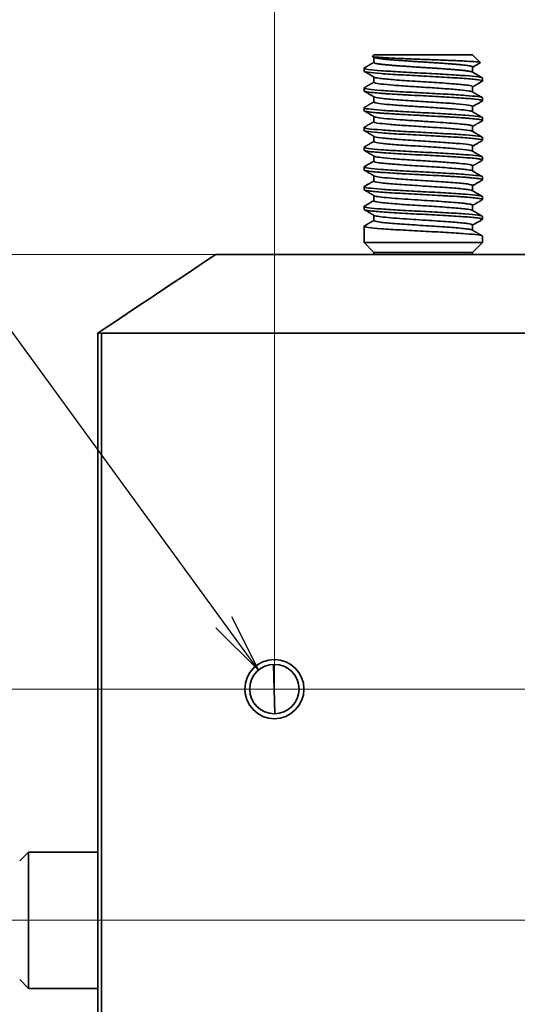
# Model space of a CAD drawing. Header units: millimetres. Extents: x 31 to 1647, y 187 to 975.
# Tile 23 of 151: x 190 to 215, y 861 to 911. Entities that reach past the tile are written whole.
import ezdxf

# ---------------------------------------------------------------- set-up
doc = ezdxf.new("R2010")
doc.units = ezdxf.units.MM
doc.layers.add('1', color=7, linetype='Continuous', true_color=0xffffff)
doc.styles.add('kanji2', font='simplex.shx', dxfattribs={"bigfont": 'bigfont.shx'})
doc.dimstyles.get("Standard").update_dxf_attribs({"dimtxt": 0.18, "dimasz": 0.18, "dimexe": 0.18, "dimexo": 0.0625, "dimgap": 0.09, "dimtad": 0, "dimtih": 1, "dimtoh": 1, "dimdec": 4, "dimzin": 0, "dimdsep": 46, "dimtxsty": 'Standard', "dimcen": 0.09, "dimadec": 0, "dimazin": 0, "dimtfac": 1, "dimtdec": 4, "dimtofl": 0, "dimtmove": 0, "dimatfit": 3, "dimfxl": 1, "dimtolj": 1, "dimtzin": 0, "dimarcsym": 0})

# ---------------------------------------------------------------- blocks, each defined once
blk = doc.blocks.new('_U9')
at = {"layer": '1', "color": 146, "lineweight": 13}
for p, q in [((202.947088, 877.246621), (202.947088, 973.45043)), ((794.947088, 877.246621), (794.947088, 973.45043)), ((202.947088, 971.45043), (205.947085, 972.254277)), ((794.947088, 971.45043), (791.947085, 972.254277)), ((794.947088, 971.45043), (202.947088, 971.45043)), ((202.947088, 971.45043), (205.947091, 970.646582)), ((794.947088, 971.45043), (791.947091, 970.646582))]:
    blk.add_line(p, q, dxfattribs=at)
at = {"layer": '1', "color": 146, "linetype": 'Continuous', "lineweight": 13, "insert": (495.243879, 971.216922), "char_height": 3, "attachment_point": 7, "line_spacing_factor": 0.63253, "style": 'kanji2'}
blk.add_mtext('\\W0.8720;592', dxfattribs=at)
blk = doc.blocks.new('_Open')
at = {"color": 0, "linetype": 'ByBlock', "lineweight": -2}
for p, q in [((-1, 0.166667), (0, 0)), ((-1, -0.166667), (0, 0)), ((0, 0), (-1, 0))]:
    blk.add_line(p, q, dxfattribs=at)
blk = doc.blocks.new('_U17')
at = {"layer": '1', "color": 146, "lineweight": 13}
for p, q in [((200.269985, 899.246621), (130.951721, 899.246621)), ((132.951721, 899.246621), (132.147874, 896.246618)), ((132.951721, 865.546621), (132.951721, 899.246621)), ((132.951721, 899.246621), (133.755569, 896.246624)), ((132.951721, 865.546621), (132.147874, 868.546618)), ((132.951721, 865.546621), (133.755569, 868.546624)), ((346.947088, 865.546621), (130.951721, 865.546621))]:
    blk.add_line(p, q, dxfattribs=at)
at = {"layer": '1', "color": 146, "linetype": 'Continuous', "lineweight": 13, "insert": (133.479229, 880.006815), "char_height": 3, "attachment_point": 7, "rotation": 90, "line_spacing_factor": 0.63253, "style": 'kanji2'}
blk.add_mtext('\\W0.8620;34', dxfattribs=at)
blk = doc.blocks.new('_U26')
at = {"layer": '1', "color": 146, "lineweight": 13}
for p, q in [((301.947088, 877.246621), (142.951721, 877.246621)), ((144.951721, 877.246621), (144.147874, 874.246618)), ((144.951721, 877.246621), (144.951721, 830.296621)), ((144.951721, 877.246621), (145.755569, 874.246624)), ((144.951721, 830.296621), (144.147874, 833.296618)), ((144.951721, 830.296621), (145.755569, 833.296624)), ((194.027088, 830.296621), (142.951721, 830.296621))]:
    blk.add_line(p, q, dxfattribs=at)
at = {"layer": '1', "color": 146, "linetype": 'Continuous', "lineweight": 13, "insert": (145.479229, 851.381815), "char_height": 3, "attachment_point": 7, "rotation": 90, "line_spacing_factor": 0.63253, "style": 'kanji2'}
blk.add_mtext('\\W0.8745;47', dxfattribs=at)

msp = doc.modelspace()

# ---------------------------------------------------------------- linework, layer by layer
at = {"layer": '1', "color": 18, "linetype": 'Continuous', "lineweight": 35}
for p, q in [((207.9871, 909.3466), (207.9166, 909.2762)), ((212.9871, 909.3466), (207.9871, 909.3466)), ((207.9871, 909.2261), (207.9871, 908.9585)), ((213.3745, 908.9592), (212.9871, 909.3466)), ((207.4871, 908.6696), (207.4871, 908.5237)), ((212.9871, 908.4671), (212.9871, 908.7348)), ((207.9871, 908.2261), (207.9871, 907.9584)), ((213.4871, 908.0237), (213.4871, 908.1697)), ((207.4871, 907.6698), (207.4871, 907.5233)), ((212.9871, 907.4671), (212.9871, 907.7348)), ((207.9871, 907.2261), (207.9871, 906.9585)), ((213.4871, 907.0234), (213.4871, 907.1698)), ((207.4871, 906.6697), (207.4871, 906.5236)), ((212.9871, 906.4671), (212.9871, 906.7348)), ((207.9871, 906.2261), (207.9871, 905.9584)), ((213.4871, 906.0236), (213.4871, 906.1697)), ((207.4871, 905.6698), (207.4871, 905.5232)), ((212.9871, 905.4671), (212.9871, 905.7348)), ((207.9871, 905.2261), (207.9871, 904.9584)), ((213.4871, 905.0233), (213.4871, 905.1698)), ((207.4871, 904.6698), (207.4871, 904.5238)), ((212.9871, 904.4671), (212.9871, 904.7348)), ((207.9871, 904.2261), (207.9871, 903.9585)), ((213.4871, 904.0237), (213.4871, 904.1697)), ((207.4871, 903.6697), (207.4871, 903.5234)), ((212.9871, 903.4671), (212.9871, 903.7348)), ((207.9871, 903.2261), (207.9871, 902.9584)), ((213.4871, 903.0234), (213.4871, 903.1698)), ((207.4871, 902.6698), (207.4871, 902.5235)), ((212.9871, 902.4671), (212.9871, 902.7349)), ((207.9871, 902.2261), (207.9871, 901.9585)), ((213.4871, 902.0235), (213.4871, 902.1698)), ((207.4871, 901.6698), (207.4871, 901.5235)), ((212.9871, 901.4671), (212.9871, 901.7348)), ((207.9871, 901.2261), (207.9871, 900.9584)), ((213.4871, 901.0235), (213.4871, 901.1697)), ((207.4871, 900.6696), (207.4871, 899.8466)), ((212.9871, 900.4671), (212.9871, 900.7348)), ((213.4871, 899.8466), (213.4871, 900.1697)), ((207.4871, 899.8466), (207.9871, 899.3466)), ((207.4871, 899.8466), (213.4871, 899.8466)), ((212.9871, 899.3466), (213.4871, 899.8466)), ((199.9871, 899.2466), (200.27, 899.2466)), ((200.27, 899.2466), (253.8578, 899.2466)), ((207.9871, 899.3466), (207.9871, 899.2461)), ((207.9871, 899.3466), (212.9871, 899.3466)), ((212.9871, 899.2461), (212.9871, 899.3466)), ((194.0034, 895.2575), (194.0021, 895.2566)), ((194.0021, 895.2515), (194.0021, 895.2566)), ((194.0021, 837.2466), (194.0021, 895.2515)), ((194.2021, 895.2492), (194.2021, 837.2466)), ((264.959, 895.2533), (194.28, 895.2533)), ((202.8992, 878.4961), (202.9647, 875.9971)), ((190.5021, 868.9966), (190.0521, 868.5466)), ((194.0022, 868.9966), (190.5021, 868.9966)), ((190.5021, 868.9966), (190.5021, 862.0966)), ((190.0521, 862.5466), (190.5021, 862.0966)), ((190.5021, 862.0966), (194.0022, 862.0966))]:
    msp.add_line(p, q, dxfattribs=at)
for radius in [1.5, 1.25]:
    msp.add_circle((202.9471, 877.2466), radius, dxfattribs=at)
for centre, major_axis, start_param, end_param in [((194.0996, 894.7087), (0, -0.5638), 2.8533903, 3.4153641), ((193.9971, 894.6403), (-0.6635, -0.4423), 3.9062748, 4.0211295)]:
    msp.add_ellipse(centre, major_axis=major_axis, ratio=0.639602, start_param=start_param, end_param=end_param, dxfattribs=at)
for points, degree, knots in [([(213.3715, 908.9492), (213.3754, 908.9515), (213.3772, 908.9537), (213.3756, 908.9612), (213.3628, 908.9664), (213.3146, 908.9768), (213.2792, 908.982), (213.1871, 908.9925), (213.1303, 908.9977), (212.9296, 909.0133), (212.7557, 909.0237), (212.4485, 909.0393), (212.3383, 909.0445), (212.1052, 909.055), (211.9824, 909.0602), (211.7274, 909.0706), (211.5951, 909.0758), (211.3241, 909.0862), (211.0469, 909.0966), (210.7639, 909.107), (210.4814, 909.1175), (210.3405, 909.1227), (209.9235, 909.1383), (209.6532, 909.1487), (209.1539, 909.1695), (208.9247, 909.18), (208.627, 909.1956), (208.5355, 909.2008), (208.3698, 909.2112), (208.2956, 909.2164), (208.166, 909.2268), (208.1106, 909.232), (208.02, 909.2425), (207.9496, 909.2529), (207.92, 909.2633), (207.9135, 909.2709), (207.9137, 909.2733), (207.9162, 909.2757)], 3, [0, 0, 0, 0, 0.0207441, 0.0207441, 0.0685967, 0.0685967, 0.1164493, 0.1164493, 0.1643019, 0.1643019, 0.2600072, 0.2600072, 0.3078598, 0.3078598, 0.3557124, 0.3557124, 0.403565, 0.403565, 0.4514176, 0.4992702, 0.4992702, 0.5471229, 0.5471229, 0.6428281, 0.6428281, 0.7385333, 0.7385333, 0.7863859, 0.7863859, 0.8342385, 0.8342385, 0.8820912, 0.8820912, 0.9299438, 0.9777964, 0.9777964, 1, 1, 1, 1]), ([(212.9871, 908.7347), (212.9871, 908.7347), (212.9872, 908.7406), (212.977, 908.7523), (212.9319, 908.7697), (212.8574, 908.7872), (212.7542, 908.8047), (212.6238, 908.8222), (212.4676, 908.8397), (212.2876, 908.8571), (212.0858, 908.8746), (211.8648, 908.8921), (211.6272, 908.9096), (211.3758, 908.9271), (211.1137, 908.9446), (210.8441, 908.962), (210.5702, 908.9795), (210.2953, 908.997), (210.0227, 909.0145), (209.7556, 909.032), (209.4974, 909.0494), (209.2512, 909.0669), (209.0198, 909.0844), (208.8061, 909.1019), (208.6126, 909.1194), (208.4418, 909.1368), (208.2956, 909.1543), (208.1758, 909.1718), (208.0838, 909.1893), (208.0291, 909.2045), (208.0081, 909.2139), (208.002, 909.2174)], 3, [0, 0, 0, 0, 0.0002366, 0.0364495, 0.0726623, 0.1088752, 0.1450881, 0.1813009, 0.2175138, 0.2537267, 0.2899395, 0.3261524, 0.3623653, 0.3985781, 0.434791, 0.4710039, 0.5072167, 0.5434296, 0.5796425, 0.6158553, 0.6520682, 0.6882811, 0.7244939, 0.7607068, 0.7969197, 0.8331325, 0.8693454, 0.9055583, 0.9417711, 0.977984, 1, 1, 1, 1]), ([(207.4995, 908.6842), (207.4912, 908.6794), (207.469, 908.6537), (207.6432, 908.6072), (208.3105, 908.5447), (209.3091, 908.4822), (210.4871, 908.4197), (211.665, 908.3572), (212.6637, 908.2947), (213.3309, 908.2322), (213.4873, 908.1905), (213.4872, 908.1697), (213.4872, 908.1697)], 3, [0, 0, 0, 0, 0.0280917, 0.1495578, 0.2710239, 0.3924901, 0.5139562, 0.6354223, 0.7568884, 0.8783545, 0.9998207, 1, 1, 1, 1]), ([(207.9871, 908.9584), (207.9871, 908.9564), (207.9885, 908.9516), (207.9965, 908.9437), (208.0131, 908.9349), (208.0373, 908.9261), (208.0691, 908.9173), (208.1082, 908.9085), (208.1547, 908.8996), (208.2084, 908.8908), (208.269, 908.882), (208.3365, 908.8732), (208.4106, 908.8643), (208.491, 908.8555), (208.5776, 908.8467), (208.6701, 908.8379), (208.7681, 908.829), (208.8714, 908.8202), (208.9797, 908.8114), (209.0927, 908.8026), (209.2099, 908.7937), (209.331, 908.7849), (209.4557, 908.7761), (209.5835, 908.7673), (209.7141, 908.7584), (209.8472, 908.7496), (209.9821, 908.7408), (210.1186, 908.732), (210.2563, 908.7231), (210.3947, 908.7143), (210.5333, 908.7055), (210.6718, 908.6967), (210.8098, 908.6878), (210.9467, 908.679), (211.0822, 908.6702), (211.2159, 908.6614), (211.3474, 908.6526), (211.4762, 908.6437), (211.602, 908.6349), (211.7244, 908.6261), (211.8429, 908.6173), (211.9573, 908.6084), (212.0672, 908.5996), (212.1722, 908.5908), (212.272, 908.582), (212.3664, 908.5731), (212.455, 908.5643), (212.5375, 908.5555), (212.6137, 908.5467), (212.6834, 908.5378), (212.7464, 908.529), (212.8024, 908.5202), (212.8513, 908.5114), (212.8929, 908.5025), (212.9271, 908.4937), (212.9539, 908.4849), (212.9669, 908.4789), (212.9721, 908.4758), (212.9723, 908.4757)], 3, [0, 0, 0, 0, 0.0120284, 0.0303107, 0.0485931, 0.0668755, 0.0851579, 0.1034403, 0.1217226, 0.140005, 0.1582874, 0.1765698, 0.1948521, 0.2131345, 0.2314169, 0.2496993, 0.2679817, 0.286264, 0.3045464, 0.3228288, 0.3411112, 0.3593936, 0.3776759, 0.3959583, 0.4142407, 0.4325231, 0.4508054, 0.4690878, 0.4873702, 0.5056526, 0.523935, 0.5422173, 0.5604997, 0.5787821, 0.5970645, 0.6153469, 0.6336292, 0.6519116, 0.670194, 0.6884764, 0.7067588, 0.7250411, 0.7433235, 0.7616059, 0.7798883, 0.7981707, 0.8164531, 0.8347354, 0.8530178, 0.8713002, 0.8895826, 0.907865, 0.9261473, 0.9444297, 0.9627121, 0.9809945, 0.9992769, 1, 1, 1, 1]), ([(212.9871, 908.7261), (212.9977, 908.7323), (213.0261, 908.7488), (213.0738, 908.7765), (213.1314, 908.8099), (213.193, 908.8457), (213.2586, 908.8837), (213.3183, 908.9184), (213.3562, 908.9403), (213.3709, 908.9489)], 3, [0, 0, 0, 0, 0.0826436, 0.2224736, 0.3726119, 0.5330622, 0.7038279, 0.8849125, 1, 1, 1, 1]), ([(213.4744, 908.0089), (213.4785, 908.0113), (213.4817, 908.0136), (213.4933, 908.0267), (213.4824, 908.0373), (213.4208, 908.0586), (213.3702, 908.0693), (213.231, 908.0906), (213.1422, 908.1012), (212.9306, 908.1225), (212.8077, 908.1332), (212.5324, 908.1545), (212.3799, 908.1651), (212.0518, 908.1864), (211.8762, 908.1971), (211.3248, 908.229), (210.9244, 908.2503), (210.1217, 908.2929), (209.7194, 908.3142), (208.9767, 908.3568), (208.6363, 908.3781), (208.0718, 908.4207), (207.8476, 908.442), (207.5597, 908.4833), (207.4872, 908.5034), (207.487, 908.5235)], 3, [0, 0, 0, 0, 0.0139061, 0.0139061, 0.0759871, 0.0759871, 0.138068, 0.138068, 0.200149, 0.200149, 0.2622299, 0.2622299, 0.3243109, 0.3243109, 0.3863919, 0.3863919, 0.5105538, 0.5105538, 0.6347157, 0.6347157, 0.7588776, 0.7588776, 0.8830395, 0.8830395, 1, 1, 1, 1]), ([(207.5, 908.5087), (207.5072, 908.5046), (207.5216, 908.4962), (207.5423, 908.4842), (207.561, 908.4734), (207.5766, 908.4643), (207.5891, 908.4571), (207.5991, 908.4513), (207.6082, 908.446), (207.6185, 908.44), (207.6314, 908.4326), (207.6471, 908.4235), (207.6689, 908.4108), (207.6979, 908.394), (207.735, 908.3724), (207.7779, 908.3475), (207.8266, 908.3193), (207.881, 908.2877), (207.9401, 908.2534), (207.9812, 908.2295), (208.0022, 908.2173)], 3, [0, 0, 0, 0, 0.0426927, 0.086236, 0.1235375, 0.1545978, 0.1794178, 0.1979979, 0.214038, 0.2340279, 0.2596468, 0.2908939, 0.3277685, 0.3902066, 0.4641242, 0.5495177, 0.6463827, 0.7547145, 0.8745082, 1, 1, 1, 1]), ([(212.9871, 907.7347), (212.9871, 907.7348), (212.9871, 907.7586), (212.8164, 907.8063), (212.099, 907.8777), (211.0624, 907.9491), (209.9118, 908.0205), (208.8752, 908.0919), (208.2165, 908.1575), (208.0336, 908.1993), (208.0024, 908.2173)], 3, [0, 0, 0, 0, 0.0002435, 0.1482572, 0.296271, 0.4442847, 0.5922985, 0.7403122, 0.888326, 1, 1, 1, 1]), ([(213.4745, 908.1843), (213.4497, 908.1987), (213.4004, 908.2273), (213.328, 908.2693), (213.2584, 908.3096), (213.1929, 908.3477), (213.1313, 908.3834), (213.0737, 908.4168), (213.0208, 908.4475), (212.9872, 908.4671), (212.9715, 908.4762)], 3, [0, 0, 0, 0, 0.1477289, 0.2938392, 0.4320548, 0.5623789, 0.6848147, 0.799365, 0.9060326, 1, 1, 1, 1]), ([(207.4995, 907.6842), (207.4912, 907.6794), (207.4689, 907.6537), (207.6432, 907.6072), (208.3105, 907.5447), (209.3091, 907.4822), (210.4871, 907.4197), (211.665, 907.3572), (212.6637, 907.2947), (213.3309, 907.2322), (213.4873, 907.1906), (213.4872, 907.1697), (213.4872, 907.1697)], 3, [0, 0, 0, 0, 0.0281225, 0.1495886, 0.2710547, 0.3925209, 0.513987, 0.6354531, 0.7569192, 0.8783853, 0.9998515, 1, 1, 1, 1]), ([(207.9872, 907.9583), (207.9873, 907.9486), (208.0297, 907.9192), (208.3126, 907.8702), (208.9458, 907.8113), (209.7872, 907.7525), (210.7231, 907.6937), (211.6271, 907.6349), (212.3772, 907.5761), (212.8232, 907.523), (212.9486, 907.4896), (212.9722, 907.4758)], 3, [0, 0, 0, 0, 0.0608564, 0.1827429, 0.3046294, 0.4265159, 0.5484024, 0.6702889, 0.7921754, 0.9140619, 1, 1, 1, 1]), ([(212.9871, 907.7261), (212.992, 907.729), (213.0065, 907.7374), (213.0289, 907.7504), (213.0529, 907.7643), (213.0724, 907.7757), (213.0889, 907.7853), (213.1053, 907.7948), (213.1244, 907.8058), (213.1489, 907.8201), (213.1793, 907.8377), (213.2161, 907.859), (213.2581, 907.8834), (213.3055, 907.9109), (213.3581, 907.9415), (213.4151, 907.9745), (213.4544, 907.9973), (213.4744, 908.0089)], 3, [0, 0, 0, 0, 0.0305228, 0.0888424, 0.138041, 0.1781162, 0.2090678, 0.2398517, 0.2789762, 0.3264426, 0.3909063, 0.4662699, 0.5525363, 0.6497087, 0.757791, 0.8767875, 1, 1, 1, 1]), ([(213.4746, 907.009), (213.4842, 907.0145), (213.4884, 907.0201), (213.4841, 907.0364), (213.4609, 907.047), (213.3755, 907.0683), (213.3132, 907.0789), (213.1512, 907.1002), (213.0516, 907.1109), (212.8197, 907.1322), (212.6874, 907.1428), (212.3948, 907.1641), (212.2345, 907.1748), (211.893, 907.1961), (211.7117, 907.2067), (211.335, 907.228), (211.1396, 907.2387), (210.7428, 907.26), (210.5413, 907.2706), (210.1404, 907.2919), (209.8411, 907.3079), (209.5531, 907.3239), (209.3645, 907.3345), (209.272, 907.3398), (209.0009, 907.3558), (208.7431, 907.3718), (208.5126, 907.3878), (208.3659, 907.3984), (208.296, 907.4037), (208.0978, 907.4197), (207.9224, 907.4357), (207.7861, 907.4516), (207.7046, 907.4623), (207.6685, 907.4676), (207.5746, 907.4836), (207.5094, 907.4996), (207.4891, 907.5155), (207.4872, 907.5217), (207.487, 907.5226), (207.487, 907.5234)], 3, [0, 0, 0, 0, 0.0325385, 0.0325385, 0.0946349, 0.0946349, 0.1567312, 0.1567312, 0.2188276, 0.2188276, 0.280924, 0.280924, 0.3430204, 0.3430204, 0.4051167, 0.4051167, 0.4672131, 0.4672131, 0.5293095, 0.5293095, 0.5914059, 0.622454, 0.622454, 0.6535022, 0.6535022, 0.7155986, 0.7466468, 0.7466468, 0.777695, 0.777695, 0.8397914, 0.8708395, 0.8708395, 0.9018877, 0.9018877, 0.9639841, 0.9950323, 0.9950323, 1, 1, 1, 1]), ([(207.5002, 907.5086), (207.5155, 907.4998), (207.5487, 907.4805), (207.6011, 907.4501), (207.6587, 907.4167), (207.7203, 907.381), (207.7859, 907.3429), (207.8554, 907.3026), (207.928, 907.2604), (207.9775, 907.2317), (208.0024, 907.2172)], 3, [0, 0, 0, 0, 0.0915063, 0.1983069, 0.3130322, 0.4356778, 0.5662389, 0.7047103, 0.8510867, 1, 1, 1, 1]), ([(212.9871, 906.7348), (212.9871, 906.7348), (212.9874, 906.757), (212.8386, 906.8015), (212.2096, 906.8682), (211.2825, 906.9348), (210.218, 907.0015), (209.2, 907.0682), (208.4045, 907.1349), (208.0799, 907.1846), (208.0114, 907.2121), (208.0024, 907.2173)], 3, [0, 0, 0, 0, 0.0000447, 0.1382198, 0.2763949, 0.4145699, 0.5527449, 0.69092, 0.829095, 0.9672699, 1, 1, 1, 1]), ([(213.4741, 907.1846), (213.4563, 907.1948), (213.4217, 907.2149), (213.3723, 907.2436), (213.3277, 907.2695), (213.2891, 907.2918), (213.2567, 907.3106), (213.2303, 907.326), (213.2099, 907.3378), (213.1963, 907.3457), (213.1881, 907.3504), (213.1825, 907.3537), (213.1758, 907.3576), (213.166, 907.3632), (213.1529, 907.3708), (213.135, 907.3812), (213.1119, 907.3947), (213.083, 907.4115), (213.0493, 907.431), (213.0116, 907.4529), (212.9853, 907.4682), (212.9718, 907.476)], 3, [0, 0, 0, 0, 0.1057992, 0.2066286, 0.2953929, 0.3720963, 0.4367419, 0.4893326, 0.5298705, 0.5583574, 0.5706543, 0.5787299, 0.59153, 0.6109704, 0.6370507, 0.6697699, 0.7177947, 0.7753759, 0.8425107, 0.9191962, 1, 1, 1, 1]), ([(207.4995, 906.6842), (207.4912, 906.6794), (207.4689, 906.6537), (207.6432, 906.6072), (208.3105, 906.5447), (209.3091, 906.4822), (210.4871, 906.4197), (211.665, 906.3572), (212.6637, 906.2947), (213.3309, 906.2322), (213.4872, 906.1906), (213.4872, 906.1697), (213.4872, 906.1697)], 3, [0, 0, 0, 0, 0.0281533, 0.1496194, 0.2710855, 0.3925517, 0.5140178, 0.6354839, 0.75695, 0.8784161, 0.9998823, 1, 1, 1, 1]), ([(207.9872, 906.9584), (207.9872, 906.9529), (208.0076, 906.9278), (208.2087, 906.8836), (208.7677, 906.8261), (209.5288, 906.7698), (210.3865, 906.7148), (211.2351, 906.661), (211.9813, 906.6086), (212.5539, 906.5574), (212.8666, 906.5133), (212.9544, 906.4863), (212.9722, 906.4758)], 3, [0, 0, 0, 0, 0.0338492, 0.155664, 0.2748676, 0.3914581, 0.5054337, 0.6167925, 0.7255328, 0.8316527, 0.9351508, 1, 1, 1, 1]), ([(212.9871, 906.7261), (212.9976, 906.7322), (213.0261, 906.7488), (213.0737, 906.7764), (213.1313, 906.8099), (213.1929, 906.8456), (213.2585, 906.8836), (213.328, 906.924), (213.4002, 906.9659), (213.4493, 906.9943), (213.4739, 907.0086)], 3, [0, 0, 0, 0, 0.0650892, 0.1752961, 0.2936553, 0.42017, 0.5548433, 0.6976785, 0.8486794, 1, 1, 1, 1]), ([(213.4745, 906.0089), (213.4806, 906.0124), (213.4845, 906.0159), (213.4888, 906.0247), (213.4863, 906.0301), (213.4637, 906.046), (213.411, 906.062), (213.3148, 906.078), (213.2412, 906.0886), (213.1997, 906.0939), (213.0616, 906.1099), (212.8966, 906.1259), (212.6964, 906.1419), (212.5557, 906.1525), (212.4817, 906.1578), (212.2501, 906.1738), (211.9991, 906.1898), (211.636, 906.2111), (211.2572, 906.2324), (210.9601, 906.2484), (210.6603, 906.2643), (210.5599, 906.2696), (210.3592, 906.2803), (210.0583, 906.2963), (209.7623, 906.3122), (209.4756, 906.3282), (209.3815, 906.3335), (209.1975, 906.3442), (208.9276, 906.3602), (208.6798, 906.3761), (208.4517, 906.3921), (208.3789, 906.3974), (208.2409, 906.4081), (208.0449, 906.4241), (207.8845, 906.44), (207.7514, 906.456), (207.7116, 906.4613), (207.6414, 906.472), (207.5505, 906.4879), (207.5031, 906.5039), (207.4886, 906.5175), (207.487, 906.5205), (207.487, 906.5235)], 3, [0, 0, 0, 0, 0.0203626, 0.0203626, 0.051403, 0.051403, 0.113484, 0.1445245, 0.1445245, 0.1755649, 0.1755649, 0.2376459, 0.2686864, 0.2686864, 0.2997268, 0.2997268, 0.3618078, 0.3928483, 0.4238888, 0.4859697, 0.4859697, 0.5170102, 0.5170102, 0.5480507, 0.6101316, 0.6101316, 0.6411721, 0.6411721, 0.6722126, 0.7342935, 0.7342935, 0.765334, 0.765334, 0.7963745, 0.8584554, 0.8584554, 0.8894959, 0.8894959, 0.9205364, 0.9826173, 0.9826173, 1, 1, 1, 1]), ([(207.4996, 906.509), (207.5074, 906.5044), (207.5239, 906.4949), (207.5485, 906.4806), (207.5736, 906.4661), (207.6, 906.4507), (207.6301, 906.4333), (207.6659, 906.4125), (207.7077, 906.3883), (207.7556, 906.3605), (207.8095, 906.3292), (207.8693, 906.2945), (207.9344, 906.2567), (207.9795, 906.2305), (208.0026, 906.2171)], 3, [0, 0, 0, 0, 0.0468308, 0.0979551, 0.1472132, 0.1962523, 0.2554519, 0.3266251, 0.4097681, 0.5048764, 0.6119446, 0.730967, 0.861937, 1, 1, 1, 1]), ([(212.9871, 905.7347), (212.9871, 905.7348), (212.9873, 905.7451), (212.9542, 905.7666), (212.7971, 905.8003), (212.5088, 905.8369), (212.0776, 905.8764), (211.505, 905.9189), (210.8126, 905.9642), (210.0455, 906.0125), (209.2748, 906.0637), (208.5938, 906.1178), (208.1562, 906.1693), (208.0273, 906.2027), (208.0023, 906.2172)], 3, [0, 0, 0, 0, 0.0001624, 0.0641674, 0.1341939, 0.2102362, 0.2922879, 0.3803423, 0.4743919, 0.5744289, 0.6804451, 0.7924315, 0.9103789, 1, 1, 1, 1]), ([(207.4996, 905.6842), (207.4912, 905.6794), (207.4689, 905.6537), (207.6432, 905.6072), (208.3105, 905.5447), (209.3091, 905.4822), (210.4871, 905.4197), (211.665, 905.3572), (212.6637, 905.2947), (213.3309, 905.2322), (213.4872, 905.1906), (213.4872, 905.1697), (213.4872, 905.1697)], 3, [0, 0, 0, 0, 0.0281841, 0.1496502, 0.2711163, 0.3925825, 0.5140486, 0.6355147, 0.7569808, 0.878447, 0.9999131, 1, 1, 1, 1]), ([(207.9871, 905.9583), (207.9873, 905.9375), (208.1176, 905.8958), (208.6733, 905.8334), (209.5055, 905.7709), (210.4871, 905.7084), (211.4687, 905.6459), (212.3009, 905.5834), (212.8055, 905.5267), (212.9464, 905.4908), (212.9722, 905.4757)], 3, [0, 0, 0, 0, 0.1292719, 0.258796, 0.3883201, 0.5178442, 0.6473683, 0.7768924, 0.9064164, 1, 1, 1, 1]), ([(212.9871, 905.7261), (212.9924, 905.7292), (213.0074, 905.7379), (213.0307, 905.7514), (213.0553, 905.7657), (213.0754, 905.7774), (213.0908, 905.7863), (213.1037, 905.7938), (213.1166, 905.8013), (213.1322, 905.8104), (213.1536, 905.8228), (213.1816, 905.8391), (213.217, 905.8596), (213.2581, 905.8834), (213.3049, 905.9106), (213.3574, 905.9411), (213.4146, 905.9742), (213.4542, 905.9972), (213.4745, 906.0089)], 3, [0, 0, 0, 0, 0.032601, 0.0926394, 0.1432025, 0.184288, 0.2158938, 0.2383047, 0.2633941, 0.295414, 0.3343654, 0.3952995, 0.4679284, 0.5522553, 0.6482834, 0.756017, 0.8754605, 1, 1, 1, 1]), ([(213.4744, 905.0089), (213.4769, 905.0103), (213.479, 905.0117), (213.4873, 905.0184), (213.4889, 905.0238), (213.4818, 905.0344), (213.456, 905.0504), (213.3854, 905.0664), (213.2863, 905.0823), (213.2485, 905.0876), (213.1636, 905.0983), (213.0224, 905.1143), (212.8425, 905.1302), (212.5728, 905.1515), (212.4227, 905.1622), (212.0989, 905.1835), (211.9251, 905.1941), (211.5606, 905.2154), (211.3698, 905.2261), (210.979, 905.2474), (210.779, 905.258), (210.3778, 905.2793), (210.1765, 905.29), (209.7809, 905.3113), (209.5864, 905.3219), (209.0252, 905.3539), (208.6808, 905.3752), (208.1058, 905.4178), (207.8754, 905.4391), (207.5669, 905.4814), (207.4871, 905.5024), (207.487, 905.5235)], 3, [0, 0, 0, 0, 0.0081947, 0.0081947, 0.0392352, 0.0392352, 0.0702756, 0.1323566, 0.1323566, 0.1633971, 0.1633971, 0.1944375, 0.2565185, 0.2565185, 0.3185995, 0.3185995, 0.3806804, 0.3806804, 0.4427614, 0.4427614, 0.5048423, 0.5048423, 0.5669233, 0.5669233, 0.6290042, 0.6290042, 0.7531661, 0.7531661, 0.877328, 0.877328, 1, 1, 1, 1]), ([(212.9871, 904.7348), (212.9869, 904.7571), (212.8387, 904.8016), (212.2095, 904.8683), (211.2826, 904.935), (210.218, 905.0017), (209.2, 905.0683), (208.4045, 905.135), (208.0798, 905.1848), (208.0114, 905.2123), (208.0023, 905.2175)], 3, [0, 0, 0, 0, 0.1381405, 0.2763158, 0.414491, 0.5526662, 0.6908413, 0.8290164, 0.9671913, 1, 1, 1, 1]), ([(213.4744, 905.1844), (213.4623, 905.1914), (213.4387, 905.2051), (213.4052, 905.2245), (213.3753, 905.2418), (213.3502, 905.2564), (213.3306, 905.2677), (213.3161, 905.2762), (213.3061, 905.282), (213.2986, 905.2863), (213.2919, 905.2902), (213.284, 905.2948), (213.2715, 905.3021), (213.2531, 905.3127), (213.2281, 905.3272), (213.1979, 905.3448), (213.1623, 905.3654), (213.1214, 905.3891), (213.0753, 905.4159), (213.0248, 905.4452), (212.9897, 905.4656), (212.9716, 905.4761)], 3, [0, 0, 0, 0, 0.071882, 0.1407557, 0.2001569, 0.2500874, 0.2905489, 0.3170344, 0.3369456, 0.350283, 0.361335, 0.3769698, 0.3972776, 0.4365002, 0.4862341, 0.5464768, 0.6172254, 0.6984765, 0.7902262, 0.8924702, 1, 1, 1, 1]), ([(207.4993, 904.6841), (207.4912, 904.6793), (207.4691, 904.6537), (207.6432, 904.6072), (208.3105, 904.5447), (209.3091, 904.4822), (210.4871, 904.4197), (211.665, 904.3572), (212.6637, 904.2947), (213.3305, 904.2323), (213.4869, 904.1907), (213.4872, 904.1699)], 3, [0, 0, 0, 0, 0.0279569, 0.1494894, 0.271022, 0.3925545, 0.5140871, 0.6356196, 0.7571522, 0.8786847, 1, 1, 1, 1]), ([(207.9873, 904.9584), (207.9874, 904.9473), (208.0419, 904.914), (208.4045, 904.8584), (209.2, 904.7918), (210.218, 904.7251), (211.2826, 904.6584), (212.2096, 904.5918), (212.7835, 904.531), (212.9434, 904.4924), (212.9718, 904.476)], 3, [0, 0, 0, 0, 0.0689725, 0.2071724, 0.3453723, 0.4835722, 0.621772, 0.7599719, 0.8981718, 1, 1, 1, 1]), ([(212.9871, 904.7261), (212.9977, 904.7322), (213.0261, 904.7488), (213.0738, 904.7764), (213.1314, 904.8099), (213.193, 904.8456), (213.2585, 904.8837), (213.328, 904.924), (213.4003, 904.9659), (213.4493, 904.9943), (213.4738, 905.0085)], 3, [0, 0, 0, 0, 0.0651324, 0.1753769, 0.2937651, 0.4203, 0.5549846, 0.6978218, 0.8488147, 1, 1, 1, 1]), ([(213.4748, 904.0091), (213.4826, 904.0137), (213.4868, 904.0182), (213.4881, 904.0334), (213.4492, 904.0547), (213.3317, 904.076), (213.1765, 904.0973), (213.0802, 904.108), (212.8543, 904.1293), (212.7248, 904.1399), (212.4374, 904.1612), (212.2794, 904.1719), (211.9418, 904.1932), (211.7622, 904.2038), (211.3881, 904.2251), (211.1936, 904.2358), (210.798, 904.2571), (210.5967, 904.2677), (210.1955, 904.289), (209.9955, 904.2996), (209.6047, 904.3209), (209.4139, 904.3316), (209.0494, 904.3529), (208.8756, 904.3635), (208.5517, 904.3848), (208.4017, 904.3955), (208.1318, 904.4168), (207.9519, 904.4328), (207.8108, 904.4487), (207.7258, 904.4594), (207.688, 904.4647), (207.5888, 904.4807), (207.5182, 904.4966), (207.4924, 904.5126), (207.4876, 904.5198), (207.487, 904.5217), (207.487, 904.5236)], 3, [0, 0, 0, 0, 0.0265772, 0.0265772, 0.0886736, 0.15077, 0.15077, 0.2128664, 0.2128664, 0.2749627, 0.2749627, 0.3370591, 0.3370591, 0.3991555, 0.3991555, 0.4612519, 0.4612519, 0.5233482, 0.5233482, 0.5854446, 0.5854446, 0.647541, 0.647541, 0.7096374, 0.7096374, 0.7717337, 0.7717337, 0.8338301, 0.8648783, 0.8648783, 0.8959265, 0.8959265, 0.9580229, 0.989071, 0.989071, 1, 1, 1, 1]), ([(212.9871, 903.7348), (212.9868, 903.7543), (212.8719, 903.7936), (212.3771, 903.8523), (211.6271, 903.9111), (210.7231, 903.9699), (209.7872, 904.0287), (208.9458, 904.0876), (208.3126, 904.1464), (208.0632, 904.1896), (208.0089, 904.2132), (208.0021, 904.2172)], 3, [0, 0, 0, 0, 0.1218071, 0.2437104, 0.3656137, 0.487517, 0.6094204, 0.7313239, 0.8532274, 0.9751309, 1, 1, 1, 1]), ([(213.4744, 904.1844), (213.4589, 904.1933), (213.4256, 904.2127), (213.373, 904.2432), (213.3154, 904.2766), (213.2538, 904.3123), (213.1882, 904.3504), (213.1187, 904.3907), (213.046, 904.4329), (212.9965, 904.4616), (212.9716, 904.4761)], 3, [0, 0, 0, 0, 0.0924082, 0.1990718, 0.3136491, 0.4361357, 0.5665268, 0.7048172, 0.8510016, 1, 1, 1, 1]), ([(207.4996, 903.6843), (207.4912, 903.6794), (207.4689, 903.6538), (207.6432, 903.6072), (208.3105, 903.5447), (209.3091, 903.4822), (210.4871, 903.4197), (211.665, 903.3572), (212.6637, 903.2947), (213.3305, 903.2323), (213.4868, 903.1907), (213.4872, 903.1699)], 3, [0, 0, 0, 0, 0.0282534, 0.1497527, 0.2712521, 0.3927514, 0.5142507, 0.6357501, 0.7572494, 0.8787487, 1, 1, 1, 1]), ([(207.9871, 903.9585), (207.9871, 903.9585), (207.9871, 903.9346), (208.1578, 903.887), (208.8752, 903.8156), (209.9118, 903.7442), (211.0624, 903.6727), (212.099, 903.6013), (212.7577, 903.5357), (212.9406, 903.4939), (212.9718, 903.4759)], 3, [0, 0, 0, 0, 0.0000277, 0.1480702, 0.2961128, 0.4441553, 0.5921978, 0.7402404, 0.888283, 1, 1, 1, 1]), ([(212.9871, 903.7261), (212.9944, 903.7304), (213.0135, 903.7415), (213.0429, 903.7585), (213.0736, 903.7763), (213.0996, 903.7914), (213.1202, 903.8034), (213.1357, 903.8124), (213.1467, 903.8188), (213.1547, 903.8234), (213.1614, 903.8273), (213.1688, 903.8316), (213.1805, 903.8384), (213.198, 903.8485), (213.2221, 903.8625), (213.2515, 903.8796), (213.2864, 903.8998), (213.3266, 903.9231), (213.3722, 903.9496), (213.422, 903.9785), (213.4566, 903.9985), (213.4742, 904.0087)], 3, [0, 0, 0, 0, 0.045206, 0.1177834, 0.1807923, 0.2342299, 0.2780938, 0.3073322, 0.3299199, 0.3458561, 0.356795, 0.3713865, 0.3908787, 0.4293066, 0.4787633, 0.5392508, 0.6107712, 0.6933274, 0.7869226, 0.8915606, 1, 1, 1, 1]), ([(213.4747, 903.0091), (213.479, 903.0115), (213.4822, 903.014), (213.4887, 903.0218), (213.4881, 903.0271), (213.4711, 903.0431), (213.4238, 903.0591), (213.3329, 903.0751), (213.2628, 903.0857), (213.2229, 903.091), (213.0898, 903.107), (212.9295, 903.123), (212.7335, 903.1389), (212.5955, 903.1496), (212.5228, 903.1549), (212.2947, 903.1709), (212.0469, 903.1869), (211.7769, 903.2028), (211.5929, 903.2135), (211.4989, 903.2188), (211.2122, 903.2348), (210.9162, 903.2508), (210.6153, 903.2667), (210.4146, 903.2774), (210.3142, 903.2827), (210.0143, 903.2987), (209.7172, 903.3146), (209.4332, 903.3306), (209.2477, 903.3413), (208.9754, 903.3572), (208.7244, 903.3732), (208.4927, 903.3892), (208.4187, 903.3945), (208.278, 903.4052), (208.0777, 903.4211), (207.9128, 903.4371), (207.7746, 903.4531), (207.7331, 903.4584), (207.6595, 903.4691), (207.5632, 903.485), (207.5105, 903.501), (207.4898, 903.5156), (207.487, 903.5196), (207.487, 903.5235)], 3, [0, 0, 0, 0, 0.0144064, 0.0144064, 0.0454545, 0.0454545, 0.1075509, 0.1385991, 0.1385991, 0.1696473, 0.1696473, 0.2317437, 0.2627919, 0.2627919, 0.29384, 0.29384, 0.3559364, 0.3869846, 0.3869846, 0.4180328, 0.4180328, 0.4801292, 0.5111773, 0.5111773, 0.5422255, 0.5422255, 0.6043219, 0.6353701, 0.6353701, 0.6664183, 0.7285147, 0.7285147, 0.7595628, 0.7595628, 0.790611, 0.8527074, 0.8527074, 0.8837556, 0.8837556, 0.9148038, 0.9769001, 0.9769001, 1, 1, 1, 1]), ([(212.9871, 902.7349), (212.9871, 902.76), (212.7998, 902.8093), (212.0454, 902.8818), (211.023, 902.9515), (209.9501, 903.0183), (209.0127, 903.0823), (208.3385, 903.1434), (208.0699, 903.1882), (208.0105, 903.2125), (208.0021, 903.2175)], 3, [0, 0, 0, 0, 0.1557804, 0.3058895, 0.4501973, 0.5886922, 0.7213633, 0.8481999, 0.9691919, 1, 1, 1, 1]), ([(213.4741, 903.1845), (213.4644, 903.1902), (213.4451, 903.2013), (213.4179, 903.2171), (213.394, 903.231), (213.3745, 903.2423), (213.3579, 903.2519), (213.3416, 903.2614), (213.3225, 903.2725), (213.2979, 903.2867), (213.2675, 903.3044), (213.2307, 903.3257), (213.1886, 903.3501), (213.1413, 903.3776), (213.0886, 903.4082), (213.0314, 903.4414), (212.9918, 903.4644), (212.9715, 903.4762)], 3, [0, 0, 0, 0, 0.0583517, 0.1148056, 0.162434, 0.201238, 0.2312202, 0.261063, 0.2990119, 0.3450655, 0.4076204, 0.4807559, 0.5644684, 0.658754, 0.7636082, 0.8790261, 1, 1, 1, 1]), ([(207.4996, 902.6843), (207.4913, 902.6794), (207.4688, 902.6538), (207.6432, 902.6072), (208.3105, 902.5447), (209.3091, 902.4822), (210.4871, 902.4197), (211.665, 902.3572), (212.6637, 902.2947), (213.3309, 902.2322), (213.4871, 902.1906), (213.4872, 902.1697)], 3, [0, 0, 0, 0, 0.0282765, 0.1497426, 0.2712087, 0.3926749, 0.514141, 0.6356071, 0.7570732, 0.8785394, 1, 1, 1, 1]), ([(207.9871, 902.9585), (207.9871, 902.9585), (207.9869, 902.9346), (208.1578, 902.8869), (208.8752, 902.8155), (209.9118, 902.7441), (211.0624, 902.6727), (212.099, 902.6013), (212.7579, 902.5357), (212.9407, 902.4939), (212.9719, 902.4759)], 3, [0, 0, 0, 0, 0.0002449, 0.1482436, 0.2962423, 0.444241, 0.5922397, 0.7402383, 0.8882369, 1, 1, 1, 1]), ([(212.9871, 902.7261), (212.9976, 902.7322), (213.0261, 902.7488), (213.0737, 902.7764), (213.1313, 902.8099), (213.1929, 902.8456), (213.2585, 902.8836), (213.328, 902.924), (213.4003, 902.9659), (213.4493, 902.9943), (213.4739, 903.0086)], 3, [0, 0, 0, 0, 0.0650908, 0.1752891, 0.2936392, 0.4201442, 0.5548073, 0.6976319, 0.8486217, 1, 1, 1, 1]), ([(213.4747, 902.009), (213.4753, 902.0094), (213.476, 902.0098), (213.4851, 902.0155), (213.4885, 902.0208), (213.4851, 902.0315), (213.4649, 902.0475), (213.3997, 902.0634), (213.3058, 902.0794), (213.2697, 902.0847), (213.1882, 902.0954), (213.052, 902.1114), (212.8766, 902.1273), (212.6784, 902.1433), (212.6085, 902.1486), (212.4618, 902.1593), (212.2314, 902.1752), (211.9735, 902.1912), (211.7025, 902.2072), (211.61, 902.2125), (211.4214, 902.2232), (211.1334, 902.2391), (210.8341, 902.2551), (210.4332, 902.2764), (210.2317, 902.2871), (209.8349, 902.3084), (209.6395, 902.319), (209.2627, 902.3403), (209.0814, 902.3509), (208.7399, 902.3722), (208.5796, 902.3829), (208.2869, 902.4042), (208.1546, 902.4148), (207.9227, 902.4361), (207.8231, 902.4468), (207.58, 902.4787), (207.4929, 902.5), (207.487, 902.5221), (207.487, 902.5229), (207.487, 902.5236)], 3, [0, 0, 0, 0, 0.0022349, 0.0022349, 0.0332754, 0.0332754, 0.0643159, 0.1263968, 0.1263968, 0.1574373, 0.1574373, 0.1884778, 0.2505587, 0.2505587, 0.2815992, 0.2815992, 0.3126397, 0.3747206, 0.3747206, 0.4057611, 0.4057611, 0.4368016, 0.4988825, 0.4988825, 0.5609635, 0.5609635, 0.6230444, 0.6230444, 0.6851254, 0.6851254, 0.7472064, 0.7472064, 0.8092873, 0.8092873, 0.8713683, 0.8713683, 0.9955302, 0.9955302, 1, 1, 1, 1]), ([(212.9871, 901.7349), (212.9871, 901.7358), (212.9866, 901.7388), (212.983, 901.745), (212.9699, 901.7546), (212.9378, 901.7675), (212.8742, 901.7839), (212.7639, 901.8036), (212.5902, 901.8267), (212.3364, 901.8532), (211.9887, 901.883), (211.5392, 901.9163), (210.9903, 901.9529), (210.3595, 901.9929), (209.6833, 902.0362), (209.0193, 902.0829), (208.4455, 902.133), (208.1136, 902.1783), (208.0202, 902.2068), (208.0019, 902.2175)], 3, [0, 0, 0, 0, 0.0057193, 0.018638, 0.0385682, 0.0655076, 0.0994533, 0.1404015, 0.1883476, 0.2432861, 0.305211, 0.3741153, 0.4499913, 0.5328305, 0.6226236, 0.7193605, 0.8230304, 0.9336218, 1, 1, 1, 1]), ([(213.4741, 902.1846), (213.4587, 902.1935), (213.4254, 902.2128), (213.3729, 902.2432), (213.3153, 902.2766), (213.2537, 902.3124), (213.1881, 902.3504), (213.1186, 902.3908), (213.046, 902.4329), (212.9966, 902.4616), (212.9717, 902.4761)], 3, [0, 0, 0, 0, 0.0918215, 0.1986323, 0.3133452, 0.4359565, 0.566462, 0.7048577, 0.8511393, 1, 1, 1, 1]), ([(207.4997, 901.6843), (207.4913, 901.6795), (207.4688, 901.6538), (207.6432, 901.6072), (208.3105, 901.5447), (209.3091, 901.4822), (210.4871, 901.4197), (211.665, 901.3572), (212.6637, 901.2947), (213.3309, 901.2323), (213.4871, 901.1906), (213.4872, 901.1698)], 3, [0, 0, 0, 0, 0.0283073, 0.1497734, 0.2712395, 0.3927057, 0.5141718, 0.6356379, 0.757104, 0.8785702, 1, 1, 1, 1]), ([(207.9871, 901.9586), (207.9871, 901.9586), (207.987, 901.9347), (208.1578, 901.8871), (208.8752, 901.8157), (209.9118, 901.7442), (211.0624, 901.6728), (212.099, 901.6013), (212.758, 901.5357), (212.9408, 901.4939), (212.9719, 901.4759)], 3, [0, 0, 0, 0, 0.0001649, 0.1481637, 0.2961625, 0.4441613, 0.5921601, 0.740159, 0.8881579, 1, 1, 1, 1]), ([(212.9871, 901.7261), (212.9948, 901.7306), (213.0145, 901.7421), (213.0447, 901.7596), (213.0761, 901.7778), (213.1025, 901.7931), (213.1241, 901.8056), (213.1409, 901.8154), (213.1537, 901.8229), (213.1637, 901.8287), (213.1719, 901.8334), (213.1793, 901.8377), (213.1875, 901.8425), (213.1982, 901.8487), (213.212, 901.8567), (213.229, 901.8665), (213.2492, 901.8782), (213.2744, 901.8929), (213.3051, 901.9107), (213.3418, 901.932), (213.383, 901.9559), (213.4278, 901.9818), (213.4587, 901.9998), (213.4744, 902.0089)], 3, [0, 0, 0, 0, 0.0473505, 0.1216307, 0.185911, 0.2401885, 0.2844607, 0.3187252, 0.3435504, 0.3637158, 0.3802983, 0.3937448, 0.4091581, 0.4310535, 0.4594316, 0.4942929, 0.5356383, 0.5834687, 0.6494268, 0.724727, 0.8093716, 0.9033636, 1, 1, 1, 1]), ([(213.4748, 901.0091), (213.481, 901.0127), (213.4848, 901.0163), (213.4911, 901.0305), (213.4753, 901.0412), (213.4043, 901.0625), (213.3492, 901.0731), (213.2009, 901.0944), (213.1078, 901.1051), (212.8881, 901.1264), (212.7615, 901.137), (212.4793, 901.1583), (212.168, 901.1796), (211.8122, 901.2009), (211.4408, 901.2222), (211.2474, 901.2328), (210.8531, 901.2541), (210.6521, 901.2648), (210.2508, 901.2861), (210.0503, 901.2967), (209.6578, 901.318), (209.4659, 901.3287), (209.0983, 901.35), (208.9226, 901.3606), (208.5945, 901.3819), (208.4419, 901.3926), (208.1666, 901.4139), (208.0438, 901.4245), (207.832, 901.4458), (207.7432, 901.4565), (207.604, 901.4778), (207.5534, 901.4884), (207.4989, 901.5072), (207.4869, 901.5154), (207.487, 901.5236)], 3, [0, 0, 0, 0, 0.0208644, 0.0208644, 0.0829608, 0.0829608, 0.1450571, 0.1450571, 0.2071535, 0.2071535, 0.2692499, 0.2692499, 0.3313462, 0.3934426, 0.3934426, 0.455539, 0.455539, 0.5176354, 0.5176354, 0.5797317, 0.5797317, 0.6418281, 0.6418281, 0.7039245, 0.7039245, 0.7660209, 0.7660209, 0.8281172, 0.8281172, 0.8902136, 0.8902136, 0.95231, 0.95231, 1, 1, 1, 1]), ([(212.9871, 900.7349), (212.987, 900.7418), (212.9718, 900.7565), (212.8967, 900.7799), (212.7512, 900.806), (212.5198, 900.8348), (212.1903, 900.8663), (211.7571, 900.9005), (211.2238, 900.9373), (210.6071, 900.9769), (209.9396, 901.0191), (209.2708, 901.064), (208.6661, 901.1117), (208.202, 901.162), (208.0383, 901.1974), (208.0037, 901.216), (208.002, 901.217)], 3, [0, 0, 0, 0, 0.0430527, 0.0918308, 0.1461627, 0.2060445, 0.271472, 0.3424405, 0.4189451, 0.5009804, 0.5885405, 0.6816193, 0.7802103, 0.8843063, 0.9939001, 1, 1, 1, 1]), ([(207.4997, 900.6843), (207.4913, 900.6795), (207.4688, 900.6538), (207.6432, 900.6072), (208.3105, 900.5447), (209.3091, 900.4822), (210.4871, 900.4197), (211.665, 900.3572), (212.6637, 900.2947), (213.3308, 900.2323), (213.4871, 900.1906), (213.4872, 900.1698)], 3, [0, 0, 0, 0, 0.0283381, 0.1498042, 0.2712703, 0.3927365, 0.5142026, 0.6356687, 0.7571348, 0.878601, 1, 1, 1, 1]), ([(207.9871, 900.9584), (207.9871, 900.9584), (207.987, 900.9346), (208.1578, 900.8869), (208.8752, 900.8155), (209.9118, 900.7441), (211.0624, 900.6727), (212.099, 900.6012), (212.7578, 900.5357), (212.9403, 900.4938), (212.9716, 900.4759)], 3, [0, 0, 0, 0, 0.0000874, 0.1481299, 0.2961723, 0.4442148, 0.5922572, 0.7402996, 0.888342, 1, 1, 1, 1]), ([(212.9871, 900.7261), (213.0213, 900.746), (213.0972, 900.7901), (213.2162, 900.8591), (213.3443, 900.9334), (213.4307, 900.9835), (213.474, 901.0086)], 3, [0, 0, 0, 0, 0.2109731, 0.4677232, 0.7332888, 1, 1, 1, 1]), ([(194.0042, 895.258), (194.0818, 895.3098), (194.3423, 895.4834), (194.5304, 895.6088), (194.7129, 895.7305), (194.9723, 895.9035), (195.2185, 896.0676), (195.5167, 896.2664), (195.8061, 896.4593), (196.1797, 896.7084), (196.3501, 896.822), (196.5057, 896.9257), (196.6149, 896.9985), (196.8141, 897.1313), (197.0856, 897.3123), (197.4759, 897.5725), (197.6751, 897.7053), (197.9911, 897.916)], 2, [0, 0, 0, 0.1235895, 0.248791, 0.248791, 0.3739925, 0.3739925, 0.499194, 0.499194, 0.6243955, 0.6243955, 0.6869963, 0.6869963, 0.749597, 0.749597, 0.8926844, 0.8926844, 1, 1, 1])]:
    msp.add_open_spline(points, degree=degree, knots=knots, dxfattribs=at)
for points in [[(207.9206, 909.2647), (207.9616, 909.2409), (208.0026, 909.2171)], [(213.4744, 906.1843), (213.2229, 906.3302), (212.9715, 906.4762)], [(207.4999, 905.5088), (207.7513, 905.363), (208.0026, 905.2171)], [(207.4997, 904.5089), (207.7513, 904.3631), (208.0027, 904.2171)], [(207.4997, 903.5089), (207.7512, 903.3631), (208.0026, 903.2171)], [(207.5002, 902.5086), (207.7515, 902.363), (208.0026, 902.2171)], [(207.5001, 901.5087), (207.7515, 901.3629), (208.0028, 901.217)], [(213.4741, 901.1845), (213.2227, 901.3303), (212.9715, 901.4762)], [(213.4746, 900.1842), (213.2232, 900.33), (212.9719, 900.476)]]:
    msp.add_open_spline(points, degree=2, dxfattribs=at)
at = {"layer": '1', "color": 18, "linetype": 'Continuous', "lineweight": 35, "extrusion": (6.05598e-11, -1.0446e-10, -1)}
msp.add_open_spline([(207.9871, 908.9671), (207.7435, 908.8257), (207.4998, 908.6844)], degree=2, dxfattribs=at)
at = {"layer": '1', "color": 18, "linetype": 'Continuous', "lineweight": 35, "extrusion": (6.05646e-11, -1.04468e-10, -1)}
msp.add_open_spline([(207.9871, 907.9671), (207.7436, 907.8257), (207.5001, 907.6845)], degree=2, dxfattribs=at)
at = {"layer": '1', "color": 18, "linetype": 'Continuous', "lineweight": 35, "extrusion": (6.0593e-11, -1.04517e-10, -1)}
msp.add_open_spline([(207.9871, 906.9671), (207.7437, 906.8258), (207.5002, 906.6846)], degree=2, dxfattribs=at)
at = {"layer": '1', "color": 18, "linetype": 'Continuous', "lineweight": 35, "extrusion": (6.05275e-11, -1.04405e-10, -1)}
msp.add_open_spline([(207.9871, 905.9671), (207.7436, 905.8257), (207.5, 905.6845)], degree=2, dxfattribs=at)
at = {"layer": '1', "color": 18, "linetype": 'Continuous', "lineweight": 35, "extrusion": (6.0584e-11, -1.04502e-10, -1)}
msp.add_open_spline([(207.9871, 904.9671), (207.7434, 904.8256), (207.4996, 904.6843)], degree=2, dxfattribs=at)
at = {"layer": '1', "color": 18, "linetype": 'Continuous', "lineweight": 35, "extrusion": (1.10538e-10, -1.90593e-10, -1)}
msp.add_open_spline([(207.9871, 903.9671), (207.9765, 903.961), (207.9481, 903.9445), (207.9005, 903.9168), (207.8428, 903.8834), (207.7812, 903.8476), (207.7157, 903.8096), (207.6462, 903.7693), (207.5738, 903.7273), (207.5246, 903.6988), (207.4999, 903.6844)], degree=3, knots=[0, 0, 0, 0, 0.0649709, 0.1751558, 0.2934614, 0.4198904, 0.5544456, 0.6971296, 0.847945, 1, 1, 1, 1], dxfattribs=at)
at = {"layer": '1', "color": 18, "linetype": 'Continuous', "lineweight": 35, "extrusion": (1.23292e-10, -2.12573e-10, -1)}
msp.add_open_spline([(207.9871, 902.9671), (207.9822, 902.9643), (207.9677, 902.9559), (207.9454, 902.9429), (207.9214, 902.929), (207.9019, 902.9176), (207.8853, 902.908), (207.8689, 902.8985), (207.8499, 902.8875), (207.8253, 902.8732), (207.7949, 902.8556), (207.7582, 902.8342), (207.7161, 902.8099), (207.6688, 902.7824), (207.6161, 902.7518), (207.5593, 902.7189), (207.52, 902.6961), (207.5001, 902.6846)], degree=3, knots=[0, 0, 0, 0, 0.0303949, 0.0887576, 0.1379925, 0.1780973, 0.2090718, 0.2398784, 0.2790318, 0.3265333, 0.3910446, 0.4664639, 0.552794, 0.6500382, 0.7582003, 0.8772848, 1, 1, 1, 1], dxfattribs=at)
at = {"layer": '1', "color": 18, "linetype": 'Continuous', "lineweight": 35, "extrusion": (1.10173e-10, -1.89964e-10, -1)}
msp.add_open_spline([(207.9871, 901.9671), (207.9765, 901.961), (207.9481, 901.9445), (207.9005, 901.9169), (207.8429, 901.8834), (207.7813, 901.8477), (207.7158, 901.8096), (207.6462, 901.7693), (207.5738, 901.7273), (207.5245, 901.6987), (207.4998, 901.6844)], degree=3, knots=[0, 0, 0, 0, 0.0648736, 0.1749667, 0.2931995, 0.419575, 0.5540963, 0.6967666, 0.8475894, 1, 1, 1, 1], dxfattribs=at)
at = {"layer": '1', "color": 18, "linetype": 'Continuous', "lineweight": 35, "extrusion": (1.19584e-10, -2.06184e-10, -1)}
msp.add_open_spline([(207.9871, 900.9671), (207.9819, 900.9641), (207.9667, 900.9553), (207.9431, 900.9416), (207.9174, 900.9267), (207.8958, 900.9141), (207.8783, 900.904), (207.8649, 900.8962), (207.8555, 900.8907), (207.849, 900.887), (207.8421, 900.8829), (207.8314, 900.8768), (207.8151, 900.8673), (207.7935, 900.8547), (207.7666, 900.8391), (207.7344, 900.8205), (207.697, 900.7988), (207.6544, 900.774), (207.6065, 900.7462), (207.5544, 900.7161), (207.5184, 900.6952), (207.5001, 900.6846)], degree=3, knots=[0, 0, 0, 0, 0.0322206, 0.0932057, 0.1458592, 0.1901793, 0.2261639, 0.2538118, 0.2731218, 0.2840932, 0.2932937, 0.3160899, 0.3496815, 0.3940699, 0.4492567, 0.5152439, 0.5920341, 0.6796303, 0.7780358, 0.8872548, 1, 1, 1, 1], dxfattribs=at)
at = {"layer": '1', "color": 18, "linetype": 'Continuous', "lineweight": 35, "extrusion": (-2.44323e-09, 3.66483e-09, 1)}
msp.add_open_spline([(199.9871, 899.2466), (197.9921, 897.9166), (195.9971, 896.5866), (194.0021, 895.2566)], degree=3, dxfattribs=at)

# ---------------------------------------------------------------- dimensions: what is measured, and where the dimension line sits
at = {"layer": '1', "color": 146, "linetype": 'Continuous', "lineweight": 13}
dim = msp.add_linear_dim(base=(202.9471, 971.4504), p1=(794.9471, 877.2466), p2=(202.9471, 877.2466), dimstyle='Standard', override={"dimtxt": 3, "dimasz": 3, "dimexe": 2, "dimexo": 0, "dimgap": 0.6, "dimtad": 1, "dimtih": 1, "dimtoh": 0, "dimdec": 3, "dimlfac": 1, "dimzin": 8, "dimdsep": 46, "dimlunit": 2, "dimtxsty": 'kanji2', "dimblk1": 'Open', "dimblk2": 'Open', "dimsah": 1, "dimse1": 0, "dimse2": 0, "dimsd1": 0, "dimsd2": 0, "dimclrd": 146, "dimclre": 146, "dimclrt": 146, "dimtol": 0, "dimtm": -0.1, "dimtfac": 0.833333, "dimtdec": 2, "dimtofl": 1, "dimtmove": 0, "dimtzin": 8, "dimlwd": 13, "dimlwe": 13}, dxfattribs=at)
dim.commit()
dim.dimension.update_dxf_attribs({"geometry": '_U9', "text_midpoint": (498.9471, 971.4504), "dimtype": 160})
for base, p1, p2, override, picture, middle in [((132.9517, 865.5466), (237.2843, 899.2466), (346.9471, 865.5466), {"dimtxt": 3, "dimasz": 3, "dimexe": 2, "dimexo": 0, "dimgap": 0.6, "dimtad": 1, "dimtih": 0, "dimtoh": 0, "dimdec": 0, "dimlfac": 1, "dimzin": 8, "dimdsep": 46, "dimlunit": 2, "dimtxsty": 'kanji2', "dimblk1": 'Open', "dimblk2": 'Open', "dimsah": 1, "dimse1": 0, "dimse2": 0, "dimsd1": 0, "dimsd2": 0, "dimclrd": 146, "dimclre": 146, "dimclrt": 146, "dimtol": 0, "dimtm": -0.1, "dimtfac": 0.833333, "dimtdec": 2, "dimtofl": 1, "dimtmove": 0, "dimtzin": 8, "dimlwd": 13, "dimlwe": 13}, '_U17', (132.9517, 882.3966)), ((144.951721, 830.296621), (301.947088, 877.246621), (194.027088, 830.296621), {"dimtxt": 3, "dimasz": 3, "dimexe": 2, "dimexo": 0, "dimgap": 0.6, "dimtad": 1, "dimtih": 0, "dimtoh": 0, "dimdec": 1, "dimlfac": 1, "dimzin": 8, "dimdsep": 46, "dimlunit": 2, "dimtxsty": 'kanji2', "dimblk1": 'Open', "dimblk2": 'Open', "dimsah": 1, "dimse1": 0, "dimse2": 0, "dimsd1": 0, "dimsd2": 0, "dimclrd": 146, "dimclre": 146, "dimclrt": 146, "dimtol": 0, "dimtm": -0.1, "dimtfac": 0.833333, "dimtdec": 2, "dimtofl": 1, "dimtmove": 0, "dimtzin": 8, "dimlwd": 13, "dimlwe": 13}, '_U26', (144.951721, 853.771621))]:
    dim = msp.add_linear_dim(base=base, p1=p1, p2=p2, angle=90, dimstyle='Standard', override=override, dxfattribs=at)
    dim.commit()
    dim.dimension.update_dxf_attribs({"geometry": picture, "text_midpoint": middle, "dimtype": 160})

# ---------------------------------------------------------------- leaders
msp.add_leader([(202.1503, 878.2098), (179.1965, 909.6782), (178.1965, 909.6782)], dimstyle='Standard', override={"dimasz": 3, "dimldrblk": 'Open'}, dxfattribs=at)

doc.saveas('drawing.dxf')
